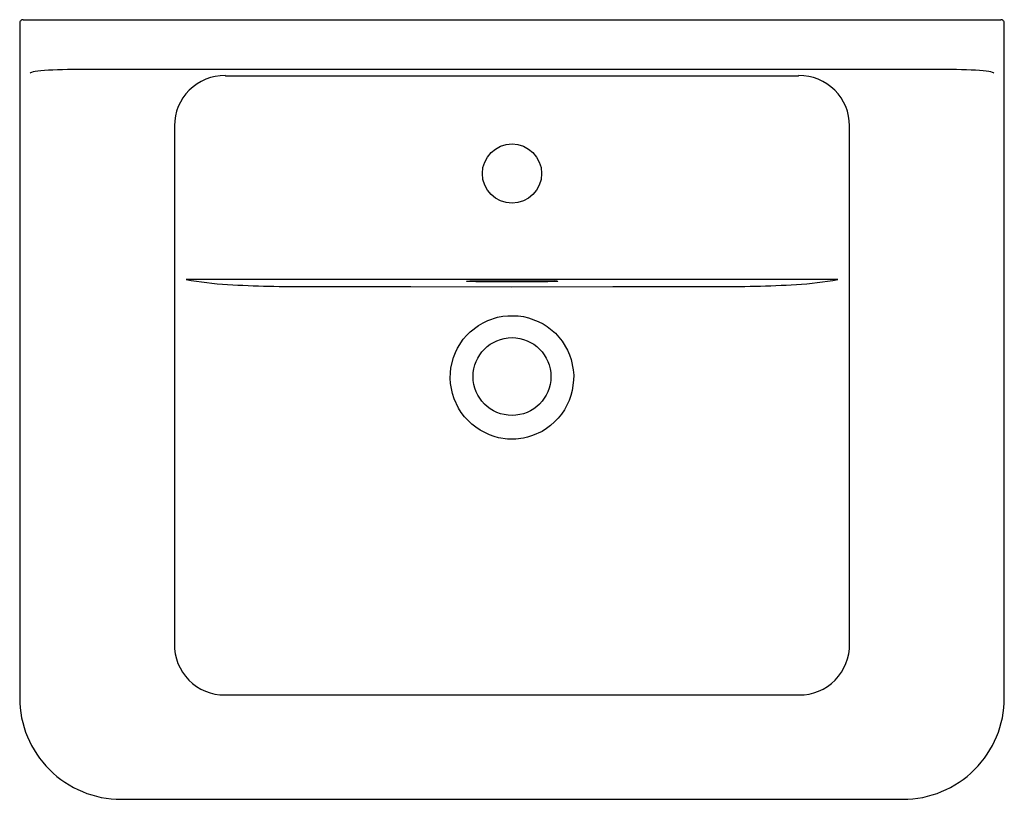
# Model space of a CAD drawing. Header units: millimetres. Extents: x 4693.42 to 4694.002, y 3194.786 to 3195.247.
import ezdxf

# ---------------------------------------------------------------- set-up
doc = ezdxf.new("R2010")
doc.units = ezdxf.units.MM
doc.layers.add('SANINDUSA', color=3, linetype='Continuous')

msp = doc.modelspace()

# ---------------------------------------------------------------- linework, layer by layer
at = {"layer": 'SANINDUSA'}
for p, q in [((4693.42041, 3195.24536), (4693.42041, 3194.84639)), ((4693.42241, 3195.24736), (4693.42355, 3195.24736)), ((4693.42355, 3195.24736), (4693.45155, 3195.24736)), ((4693.45155, 3195.24736), (4693.97119, 3195.24736)), ((4693.97119, 3195.24736), (4693.99919, 3195.24736)), ((4693.99919, 3195.24736), (4694.00033, 3195.24736)), ((4694.00233, 3194.84639), (4694.00233, 3195.24536)), ((4693.97119, 3195.21784), (4693.45155, 3195.21784)), ((4693.54181, 3195.21434), (4693.54201, 3195.2142)), ((4693.54201, 3195.2142), (4693.88073, 3195.2142)), ((4693.88073, 3195.2142), (4693.88093, 3195.21434)), ((4693.51188, 3195.18456), (4693.51188, 3194.87834)), ((4693.91085, 3194.87834), (4693.91085, 3195.18456)), ((4693.90398, 3195.09375), (4693.51875, 3195.09375)), ((4693.69137, 3195.09295), (4693.73137, 3195.09295)), ((4693.69137, 3195.09295), (4693.69137, 3195.09294)), ((4693.69137, 3195.09294), (4693.73137, 3195.09294)), ((4693.69137, 3195.09294), (4693.69137, 3195.09246)), ((4693.73137, 3195.09246), (4693.69137, 3195.09246)), ((4693.73137, 3195.09295), (4693.73137, 3195.09294)), ((4693.73137, 3195.09294), (4693.73137, 3195.09246)), ((4693.54171, 3194.84809), (4693.88103, 3194.84809)), ((4693.4804, 3194.7864), (4693.94234, 3194.7864))]:
    msp.add_line(p, q, dxfattribs=at)
at = {"layer": 'SANINDUSA', "flags": 128}
for points in [[(4693.42241, 3195.24736), (4693.42202, 3195.24732), (4693.42164, 3195.24721), (4693.4213, 3195.24702), (4693.421, 3195.24678), (4693.42075, 3195.24647), (4693.42056, 3195.24613), (4693.42045, 3195.24575), (4693.42041, 3195.24536)], [(4694.00233, 3195.24536), (4694.00229, 3195.24575), (4694.00217, 3195.24613), (4694.00199, 3195.24647), (4694.00174, 3195.24678), (4694.00144, 3195.24702), (4694.00109, 3195.24721), (4694.00072, 3195.24732), (4694.00033, 3195.24736)], [(4693.45155, 3195.21784), (4693.44857, 3195.21782), (4693.44563, 3195.21777), (4693.44278, 3195.2177), (4693.44005, 3195.21759), (4693.43748, 3195.21746), (4693.43512, 3195.2173), (4693.43299, 3195.21711), (4693.43113, 3195.21691), (4693.42955, 3195.21669), (4693.42829, 3195.21645), (4693.42737, 3195.2162), (4693.42678, 3195.21595), (4693.42655, 3195.21569)], [(4693.99619, 3195.21569), (4693.99596, 3195.21595), (4693.99537, 3195.2162), (4693.99444, 3195.21645), (4693.99318, 3195.21669), (4693.99161, 3195.21691), (4693.98975, 3195.21711), (4693.98762, 3195.2173), (4693.98525, 3195.21746), (4693.98269, 3195.21759), (4693.97996, 3195.2177), (4693.97711, 3195.21777), (4693.97417, 3195.21782), (4693.97119, 3195.21784)], [(4693.69137, 3195.09246), (4693.69008, 3195.09246), (4693.68884, 3195.09247), (4693.68768, 3195.09249), (4693.68665, 3195.09252), (4693.68578, 3195.09255), (4693.6851, 3195.09259), (4693.68464, 3195.09263), (4693.6844, 3195.09268), (4693.6844, 3195.09272), (4693.68464, 3195.09277), (4693.6851, 3195.09281), (4693.68578, 3195.09285), (4693.68665, 3195.09288), (4693.68768, 3195.09291), (4693.68884, 3195.09293), (4693.69008, 3195.09294), (4693.69137, 3195.09295)], [(4693.68485, 3195.09278), (4693.68485, 3195.09278), (4693.68496, 3195.09279), (4693.68531, 3195.09282), (4693.68597, 3195.09285), (4693.68651, 3195.09287)], [(4693.73137, 3195.09295), (4693.73258, 3195.09294), (4693.73376, 3195.09293), (4693.73487, 3195.09291), (4693.73587, 3195.09289), (4693.73673, 3195.09286), (4693.73743, 3195.09282), (4693.73795, 3195.09279), (4693.73826, 3195.09274), (4693.73837, 3195.0927), (4693.73826, 3195.09266), (4693.73795, 3195.09262), (4693.73743, 3195.09258), (4693.73673, 3195.09254), (4693.73587, 3195.09251), (4693.73487, 3195.09249), (4693.73376, 3195.09247), (4693.73258, 3195.09246), (4693.73137, 3195.09246)], [(4693.59195, 3195.08958), (4693.6516, 3195.08952), (4693.71129, 3195.0895), (4693.77104, 3195.08952), (4693.83079, 3195.08958)], [(4693.71137, 3194.99934), (4693.70873, 3194.99943), (4693.70344, 3195.00021), (4693.70082, 3195.00091), (4693.69799, 3195.0019), (4693.69252, 3195.00462), (4693.68993, 3195.00635), (4693.68758, 3195.00822), (4693.68329, 3195.01261), (4693.68141, 3195.0151), (4693.67979, 3195.01767), (4693.67717, 3195.02326), (4693.6762, 3195.02625), (4693.67552, 3195.02922), (4693.67508, 3195.03226), (4693.67489, 3195.03539), (4693.67498, 3195.03854), (4693.67531, 3195.04157), (4693.67677, 3195.04758), (4693.6779, 3195.05052), (4693.67921, 3195.05324), (4693.68256, 3195.0584), (4693.6846, 3195.06079), (4693.68673, 3195.0629), (4693.69158, 3195.06664), (4693.69427, 3195.06821), (4693.69699, 3195.0695), (4693.70281, 3195.07143), (4693.70588, 3195.07203), (4693.70889, 3195.07236), (4693.71504, 3195.07226), (4693.71815, 3195.07181), (4693.72111, 3195.07112), (4693.7269, 3195.06899), (4693.72969, 3195.06753), (4693.73225, 3195.06591), (4693.73699, 3195.06197), (4693.73913, 3195.05968), (4693.74099, 3195.05731), (4693.74414, 3195.05206), (4693.74539, 3195.0492), (4693.74636, 3195.04635), (4693.74759, 3195.04035), (4693.74783, 3195.03724), (4693.74781, 3195.03422), (4693.74699, 3195.02812), (4693.74619, 3195.02509), (4693.74517, 3195.02223), (4693.74238, 3195.01671), (4693.74061, 3195.0141), (4693.73869, 3195.01173), (4693.73657, 3195.00951), (4693.73422, 3195.00744), (4693.73168, 3195.00556), (4693.7291, 3195.00397), (4693.72348, 3195.00142), (4693.72047, 3195.0005), (4693.71825, 3195), (4693.71369, 3194.99941), (4693.71137, 3194.99934)]]:
    msp.add_lwpolyline(points, dxfattribs=at)
at = {"layer": 'SANINDUSA'}
msp.add_circle((4693.71137, 3195.03636), 0.023, dxfattribs=at)
for centre, radius, start, end in [((4693.54161, 3195.18461), 0.02973, 89.61409, 180.09812), ((4693.88113, 3195.18461), 0.02972, 359.89357, 90.39422), ((4693.55722, 3195.30668), 0.21638, 259.75937, 266.30101), ((4693.73606, 3195.07533), 0.01755, 84.06119, 89.35164), ((4693.86535, 3195.30801), 0.21771, 273.71905, 280.22057), ((4693.58646, 3195.86925), 0.77969, 266.824, 270.40348), ((4693.83636, 3195.86601), 0.77645, 269.58948, 273.18341), ((4693.54149, 3194.8777), 0.02962, 178.78255, 270.40018), ((4693.88119, 3194.87776), 0.02967, 269.70143, 1.11583), ((4693.4804, 3194.84639), 0.05999, 180, 270.00156), ((4693.94234, 3194.84639), 0.05999, 269.99844, 0)]:
    msp.add_arc(centre, radius, start, end, dxfattribs=at)
msp.add_ellipse((4693.71137, 3195.15637), major_axis=(-0.0175, 0), ratio=0.999848, dxfattribs=at)

doc.saveas('drawing.dxf')
